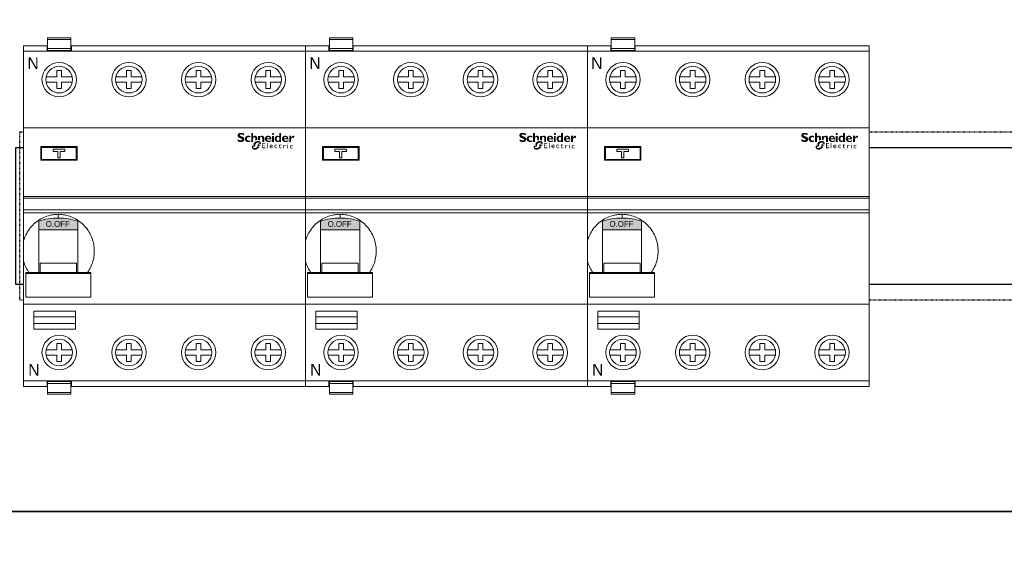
# Model space of a CAD drawing. Header units: millimetres. Extents: x 53896 to 55996, y -16755 to -13785.
# Tile 6 of 24: x 54168 to 54420, y -15152 to -15014. Entities that reach past the tile are written whole.
import ezdxf
from ezdxf.enums import TextEntityAlignment as Align

# ---------------------------------------------------------------- set-up
doc = ezdxf.new("R2010")
doc.units = ezdxf.units.MM
doc.header["$MEASUREMENT"] = 0
doc.linetypes.add('POINTILLE', pattern=[0.2, 0.06, -0.14])
doc.layers.add('2DE_OBJ_Schneider-Apparatus', color=7, linetype='Continuous', lineweight=18)
doc.layers.add('2DE_OBJ_Schneider-Logo', color=112, linetype='Continuous', lineweight=0)
for name, color, linetype in [('CP_WIPEOUT', 254, 'Continuous'), ('LAYER1', 7, 'Continuous'), ('LAYER13', 7, 'Continuous'), ('LAYER19', 7, 'Continuous')]:
    doc.layers.add(name, color=color, linetype=linetype)
doc.styles.add('CP_ATTR', font='arial.ttf')

# ---------------------------------------------------------------- blocks, each defined once
blk = doc.blocks.new('__EDIGRA2__3466_G')
at = {"layer": 'LAYER13', "color": 7, "linetype": 'POINTILLE'}
blk.add_lwpolyline([(15, 0), (485, 0), (485, -150), (15, -150)], close=True, dxfattribs=at)
at = {"layer": 'LAYER13', "color": 7}
blk.add_lwpolyline([(35, -57), (467, -57), (467, -92), (35, -92)], close=True, dxfattribs=at)
at = {"layer": 'LAYER19', "color": 7}
blk.add_lwpolyline([(0, 0), (500, 0), (500, -150), (0, -150)], close=True, dxfattribs=at)
at = {"layer": 'LAYER19', "color": 253, "linetype": 'POINTILLE'}
blk.add_lwpolyline([(36, -53), (468, -53), (468, -96), (36, -96)], close=True, dxfattribs=at)
blk = doc.blocks.new('__EDIGRA2__3468_G')
at = {"layer": 'LAYER13', "color": 7, "linetype": 'POINTILLE'}
blk.add_lwpolyline([(15, 0), (485, 0), (485, -150), (15, -150)], close=True, dxfattribs=at)
at = {"layer": 'LAYER19', "color": 7}
blk.add_lwpolyline([(0, 0), (500, 0), (500, -150), (0, -150)], close=True, dxfattribs=at)
blk = doc.blocks.new('Logo Schneider_2009')
for points in [[(1.62, 8.12), (1.87, 8.01), (2.17, 7.9), (2.51, 7.77), (2.73, 7.68), (2.98, 7.54), (3.16, 7.4), (3.26, 7.26), (3.3, 7.1), (3.29, 7.04), (3.24, 6.86), (3.13, 6.73), (2.95, 6.63), (2.72, 6.57), (2.41, 6.55), (2.37, 6.55), (2.18, 6.56), (1.97, 6.59), (1.76, 6.64), (1.55, 6.71), (1.32, 6.79), (1.09, 6.9), (0.85, 7.02), (0.61, 7.16), (0.36, 7.32), (0.36, 6.02), (0.45, 5.97), (0.69, 5.86), (0.93, 5.76), (1.16, 5.67), (1.4, 5.6), (1.63, 5.54), (1.86, 5.49), (2.08, 5.46), (2.31, 5.44), (2.53, 5.43), (2.63, 5.43), (2.89, 5.45), (3.15, 5.48), (3.38, 5.53), (3.61, 5.6), (3.82, 5.69), (4.02, 5.8), (4.2, 5.92), (4.3, 6), (4.47, 6.17), (4.6, 6.35), (4.71, 6.55), (4.79, 6.77), (4.83, 7.01), (4.85, 7.26), (4.84, 7.35), (4.82, 7.58), (4.76, 7.8), (4.68, 8.01), (4.56, 8.2), (4.42, 8.38), (4.25, 8.55), (4.04, 8.71), (3.98, 8.75), (3.84, 8.82), (3.67, 8.9), (3.45, 9), (3.2, 9.11), (2.9, 9.23), (2.57, 9.36), (2.35, 9.45), (2.1, 9.58), (1.91, 9.72), (1.8, 9.86), (1.77, 10.01), (1.77, 10.04), (1.82, 10.21), (1.93, 10.33), (2.11, 10.42), (2.36, 10.48), (2.67, 10.5), (2.7, 10.49), (2.88, 10.49), (3.07, 10.46), (3.28, 10.42), (3.51, 10.36), (3.75, 10.28), (4.01, 10.19), (4.28, 10.09), (4.57, 9.97), (4.57, 11.12), (4.4, 11.19), (4.16, 11.29), (3.91, 11.37), (3.67, 11.44), (3.44, 11.5), (3.2, 11.54), (2.97, 11.57), (2.75, 11.59), (2.53, 11.59), (2.44, 11.59), (2.17, 11.58), (1.91, 11.55), (1.67, 11.5), (1.45, 11.43), (1.24, 11.35), (1.05, 11.24), (0.87, 11.12), (0.83, 11.1), (0.65, 10.93), (0.5, 10.75), (0.39, 10.56), (0.3, 10.34), (0.25, 10.11), (0.24, 9.87), (0.24, 9.79), (0.26, 9.55), (0.32, 9.32), (0.4, 9.11), (0.51, 8.91), (0.65, 8.73), (0.82, 8.57), (1.02, 8.42), (1.09, 8.37), (1.22, 8.3), (1.4, 8.22)], [(8.85, 6.63), (8.6, 6.54), (8.33, 6.46), (8.09, 6.4), (7.89, 6.37), (7.71, 6.35), (7.69, 6.35), (7.44, 6.38), (7.21, 6.44), (7, 6.54), (6.83, 6.69), (6.68, 6.86), (6.58, 7.06), (6.51, 7.29), (6.49, 7.55), (6.51, 7.77), (6.55, 7.99), (6.63, 8.18), (6.73, 8.34), (6.87, 8.48), (7.04, 8.58), (7.25, 8.65), (7.48, 8.7), (7.75, 8.71), (7.86, 8.71), (8.1, 8.68), (8.33, 8.62), (8.56, 8.54), (8.79, 8.43), (8.79, 9.4), (8.62, 9.45), (8.38, 9.52), (8.13, 9.58), (7.9, 9.62), (7.66, 9.64), (7.44, 9.65), (7.28, 9.65), (7.03, 9.63), (6.79, 9.58), (6.56, 9.52), (6.34, 9.44), (6.14, 9.33), (5.95, 9.21), (5.77, 9.06), (5.73, 9.03), (5.57, 8.86), (5.43, 8.67), (5.32, 8.47), (5.23, 8.26), (5.17, 8.03), (5.13, 7.79), (5.12, 7.53), (5.12, 7.49), (5.14, 7.24), (5.18, 7), (5.25, 6.77), (5.34, 6.56), (5.46, 6.37), (5.6, 6.19), (5.77, 6.02), (5.89, 5.92), (6.07, 5.8), (6.27, 5.69), (6.48, 5.61), (6.71, 5.54), (6.95, 5.49), (7.2, 5.46), (7.47, 5.45), (7.65, 5.46), (7.87, 5.48), (8.1, 5.51), (8.34, 5.57), (8.59, 5.64), (8.85, 5.73)], [(12.28, 6.41), (12.16, 6.34), (12.16, 7.83), (12.14, 8.11), (12.08, 8.34), (11.98, 8.51), (11.84, 8.63), (11.65, 8.7), (11.51, 8.71), (11.33, 8.68), (11.14, 8.6), (10.96, 8.46), (10.77, 8.26), (10.65, 8.1), (10.65, 5.51), (9.38, 5.51), (9.38, 11.52), (10.65, 11.52), (10.65, 8.99), (10.67, 8.99), (10.84, 9.18), (11.03, 9.34), (11.22, 9.47), (11.43, 9.56), (11.65, 9.62), (11.87, 9.65), (11.95, 9.65), (12.21, 9.64), (12.45, 9.59), (12.66, 9.5), (12.86, 9.39), (12.97, 9.3), (13.12, 9.13), (13.24, 8.95), (13.34, 8.74), (13.4, 8.51), (13.43, 8.26), (13.43, 8.1), (13.43, 6.86), (13.26, 6.83), (13.14, 6.79), (13.01, 6.75), (12.89, 6.71), (12.77, 6.66), (12.64, 6.6), (12.52, 6.54), (12.4, 6.48)], [(14.3, 6.84), (14.15, 6.86), (14.04, 6.86), (14.04, 9.57), (15.32, 9.57), (15.32, 9), (15.5, 9.19), (15.69, 9.35), (15.89, 9.47), (16.1, 9.56), (16.32, 9.62), (16.55, 9.65), (16.63, 9.65), (16.89, 9.64), (17.13, 9.58), (17.34, 9.5), (17.54, 9.38), (17.61, 9.32), (17.77, 9.16), (17.9, 8.99), (18, 8.78), (18.07, 8.56), (18.11, 8.31), (18.12, 8.1), (18.12, 5.51), (16.85, 5.51), (16.85, 8), (16.82, 8.28), (16.76, 8.49), (16.64, 8.65), (16.49, 8.76), (16.28, 8.8), (16.2, 8.81), (16.02, 8.78), (15.84, 8.7), (15.66, 8.55), (15.48, 8.36), (15.32, 8.14), (15.32, 6.4), (15.28, 6.44), (15.18, 6.52), (15.07, 6.59), (14.96, 6.65), (14.84, 6.71), (14.71, 6.75), (14.58, 6.79), (14.44, 6.82)], [(36.55, 8.09), (36.69, 8.25), (36.84, 8.36), (37, 8.43), (37.16, 8.46), (37.24, 8.45), (37.44, 8.4), (37.67, 8.31), (37.93, 8.16), (38.28, 9.3), (38.07, 9.44), (37.83, 9.56), (37.62, 9.63), (37.44, 9.65), (37.41, 9.65), (37.23, 9.63), (37.06, 9.57), (36.89, 9.47), (36.73, 9.33), (36.57, 9.16), (36.42, 8.95), (36.28, 8.7), (36.14, 8.42), (36.12, 8.42), (36.12, 9.59), (34.85, 9.59), (34.85, 5.53), (36.12, 5.53), (36.12, 7.28), (36.14, 7.33), (36.27, 7.63), (36.41, 7.88)], [(17.35, 4.39), (18.84, 4.39), (18.84, 4.85), (16.85, 4.85), (16.85, 1.32), (18.88, 1.32), (18.88, 1.79), (17.35, 1.79), (17.35, 2.89), (18.79, 2.89), (18.79, 3.33), (17.35, 3.33)], [(20.41, 4.85), (19.96, 4.85), (19.96, 1.32), (20.41, 1.32)], [(26.21, 3.69), (26.05, 3.7), (25.97, 3.7), (25.79, 3.68), (25.62, 3.63), (25.47, 3.57), (25.34, 3.48), (25.22, 3.36), (25.15, 3.27), (25.06, 3.13), (25, 2.98), (24.95, 2.82), (24.92, 2.64), (24.91, 2.45), (24.92, 2.37), (24.94, 2.19), (24.98, 2.02), (25.04, 1.87), (25.13, 1.73), (25.24, 1.6), (25.29, 1.56), (25.42, 1.46), (25.57, 1.38), (25.72, 1.32), (25.9, 1.29), (26.08, 1.28), (26.1, 1.28), (26.29, 1.29), (26.46, 1.32), (26.62, 1.36), (26.77, 1.42), (26.77, 1.87), (26.65, 1.82), (26.48, 1.76), (26.31, 1.73), (26.16, 1.72), (25.99, 1.73), (25.83, 1.76), (25.69, 1.82), (25.58, 1.9), (25.49, 2.01), (25.43, 2.14), (25.39, 2.3), (25.38, 2.48), (25.38, 2.61), (25.42, 2.78), (25.48, 2.94), (25.57, 3.07), (25.61, 3.11), (25.75, 3.2), (25.9, 3.26), (26.08, 3.28), (26.09, 3.28), (26.24, 3.26), (26.39, 3.22), (26.56, 3.14), (26.73, 3.04), (26.73, 3.53), (26.72, 3.53), (26.54, 3.61), (26.37, 3.66)], [(29.47, 3.65), (28.74, 3.65), (28.74, 4.14), (27.88, 3.29), (27.88, 3.24), (28.27, 3.24), (28.27, 2.01), (28.28, 1.89), (28.31, 1.73), (28.36, 1.59), (28.45, 1.48), (28.55, 1.39), (28.69, 1.33), (28.85, 1.29), (29.03, 1.28), (29.09, 1.28), (29.25, 1.31), (29.42, 1.36), (29.59, 1.44), (29.59, 1.87), (29.55, 1.85), (29.38, 1.77), (29.22, 1.72), (29.06, 1.7), (28.98, 1.71), (28.84, 1.77), (28.76, 1.88), (28.74, 2.05), (28.74, 3.24), (29.47, 3.24)], [(32.08, 3.51), (31.94, 3.53), (31.87, 3.52), (31.75, 3.48), (31.63, 3.4), (31.51, 3.29), (31.38, 3.13), (31.26, 2.94), (31.26, 3.47), (30.8, 3.47), (30.8, 1.15), (31.26, 1.15), (31.26, 2.36), (31.26, 2.41), (31.29, 2.58), (31.34, 2.74), (31.43, 2.88), (31.52, 2.97), (31.66, 3.05), (31.82, 3.08), (31.94, 3.06), (32.09, 2.99), (32.25, 2.86), (32.49, 3.26), (32.39, 3.35), (32.23, 3.45)], [(35.5, 3.1), (35.42, 2.96), (35.35, 2.81), (35.31, 2.65), (35.28, 2.47), (35.27, 2.28), (35.27, 2.2), (35.29, 2.02), (35.33, 1.85), (35.4, 1.7), (35.48, 1.56), (35.59, 1.43), (35.64, 1.38), (35.78, 1.28), (35.92, 1.21), (36.08, 1.15), (36.25, 1.12), (36.44, 1.11), (36.45, 1.11), (36.64, 1.12), (36.82, 1.15), (36.98, 1.19), (37.13, 1.25), (37.13, 1.7), (37.01, 1.65), (36.83, 1.59), (36.67, 1.56), (36.52, 1.55), (36.34, 1.56), (36.18, 1.59), (36.05, 1.65), (35.93, 1.73), (35.85, 1.84), (35.78, 1.97), (35.75, 2.13), (35.73, 2.31), (35.74, 2.44), (35.78, 2.61), (35.84, 2.77), (35.93, 2.9), (35.97, 2.93), (36.1, 3.03), (36.26, 3.09), (36.44, 3.11), (36.44, 3.11), (36.59, 3.09), (36.75, 3.05), (36.91, 2.97), (37.08, 2.87), (37.08, 3.36), (37.08, 3.36), (36.9, 3.44), (36.73, 3.49), (36.57, 3.52), (36.41, 3.53), (36.33, 3.53), (36.14, 3.51), (35.98, 3.46), (35.83, 3.4), (35.7, 3.3), (35.58, 3.19)]]:
    blk.add_hatch(color=112).paths.add_polyline_path(points)
h = blk.add_hatch(color=112)
h.paths.add_polyline_path([(21.06, 9.64), (20.8, 9.65), (20.77, 9.65), (20.51, 9.64), (20.27, 9.6), (20.04, 9.55), (19.82, 9.47), (19.61, 9.36), (19.42, 9.23), (19.24, 9.08), (19.22, 9.06), (19.06, 8.89), (18.92, 8.7), (18.81, 8.49), (18.73, 8.28), (18.67, 8.05), (18.63, 7.81), (18.61, 7.56), (18.61, 7.53), (18.63, 7.28), (18.66, 7.03), (18.73, 6.81), (18.81, 6.59), (18.93, 6.4), (19.07, 6.21), (19.23, 6.04), (19.26, 6.02), (19.44, 5.88), (19.62, 5.76), (19.83, 5.66), (20.05, 5.58), (20.28, 5.52), (20.52, 5.48), (20.78, 5.45), (20.96, 5.45), (21.23, 5.46), (21.49, 5.48), (21.73, 5.53), (21.97, 5.58), (22.19, 5.66), (22.4, 5.75), (22.6, 5.86), (22.79, 5.98), (22.79, 6.77), (22.55, 6.61), (22.32, 6.48), (22.1, 6.38), (21.88, 6.29), (21.66, 6.24), (21.45, 6.21), (21.28, 6.2), (21.01, 6.21), (20.77, 6.25), (20.56, 6.32), (20.38, 6.43), (20.23, 6.55), (20.12, 6.71), (20.03, 6.89), (19.97, 7.11), (19.94, 7.34), (22.85, 7.34), (22.85, 7.61), (22.83, 7.86), (22.79, 8.1), (22.73, 8.32), (22.64, 8.53), (22.53, 8.73), (22.4, 8.91), (22.3, 9.02), (22.12, 9.19), (21.93, 9.33), (21.73, 9.44), (21.52, 9.53), (21.29, 9.6)])
h.paths.add_polyline_path([(21.08, 8.87), (21.28, 8.8), (21.45, 8.69), (21.58, 8.53), (21.67, 8.33), (21.72, 8.09), (21.73, 8), (19.97, 8), (20.01, 8.26), (20.09, 8.47), (20.2, 8.64), (20.36, 8.77), (20.55, 8.85), (20.81, 8.89)], flags=16)
h = blk.add_hatch(color=112)
h.paths.add_polyline_path([(23.78, 11.44), (23.57, 11.28), (23.57, 11.28), (23.4, 11.07), (23.29, 10.86), (23.26, 10.65), (23.27, 10.52), (23.35, 10.33), (23.51, 10.22), (23.75, 10.18), (23.77, 10.18), (23.98, 10.22), (24.19, 10.33), (24.4, 10.5), (24.57, 10.69), (24.67, 10.9), (24.71, 11.11), (24.7, 11.24), (24.62, 11.43), (24.46, 11.54), (24.22, 11.58), (24.21, 11.58), (23.99, 11.54)])
h.paths.add_polyline_path([(24.61, 9.57), (23.34, 9.57), (23.34, 5.51), (24.61, 5.51)])
h = blk.add_hatch(color=112)
h.paths.add_polyline_path([(28.16, 9.4), (27.93, 9.5), (27.69, 9.57), (27.46, 9.62), (27.22, 9.65), (27.1, 9.65), (26.85, 9.64), (26.61, 9.6), (26.38, 9.53), (26.17, 9.44), (25.97, 9.32), (25.79, 9.18), (25.69, 9.08), (25.55, 8.91), (25.42, 8.71), (25.32, 8.51), (25.24, 8.29), (25.19, 8.05), (25.15, 7.81), (25.14, 7.55), (25.15, 7.29), (25.19, 7.05), (25.25, 6.82), (25.33, 6.6), (25.43, 6.39), (25.56, 6.2), (25.69, 6.04), (25.86, 5.87), (26.05, 5.72), (26.25, 5.61), (26.46, 5.52), (26.69, 5.46), (26.93, 5.43), (27.04, 5.43), (27.29, 5.45), (27.52, 5.49), (27.74, 5.57), (27.95, 5.69), (28.15, 5.83), (28.16, 5.84), (28.16, 5.51), (29.44, 5.51), (29.44, 11.52), (28.16, 11.52)])
h.paths.add_polyline_path([(28.16, 8.58), (28.16, 6.63), (27.95, 6.47), (27.73, 6.36), (27.52, 6.3), (27.42, 6.3), (27.19, 6.31), (27, 6.37), (26.83, 6.46), (26.69, 6.59), (26.58, 6.76), (26.51, 6.96), (26.46, 7.2), (26.43, 7.52), (26.45, 7.81), (26.49, 8.06), (26.56, 8.28), (26.66, 8.45), (26.79, 8.59), (26.95, 8.7), (27.13, 8.77), (27.35, 8.8), (27.46, 8.81), (27.69, 8.78), (27.91, 8.71)], flags=16)
h = blk.add_hatch(color=112)
h.paths.add_polyline_path([(32.44, 9.64), (32.19, 9.65), (32.16, 9.65), (31.9, 9.64), (31.65, 9.6), (31.42, 9.55), (31.2, 9.47), (31, 9.36), (30.81, 9.23), (30.63, 9.08), (30.61, 9.06), (30.45, 8.89), (30.31, 8.7), (30.2, 8.49), (30.11, 8.28), (30.05, 8.05), (30.01, 7.81), (30, 7.56), (30, 7.53), (30.01, 7.28), (30.05, 7.03), (30.11, 6.81), (30.2, 6.59), (30.32, 6.4), (30.45, 6.21), (30.62, 6.04), (30.64, 6.02), (30.82, 5.88), (31.01, 5.76), (31.21, 5.66), (31.43, 5.58), (31.66, 5.52), (31.91, 5.48), (32.17, 5.45), (32.35, 5.45), (32.62, 5.46), (32.88, 5.48), (33.12, 5.53), (33.35, 5.58), (33.58, 5.66), (33.79, 5.75), (33.98, 5.86), (34.18, 5.98), (34.18, 6.77), (33.94, 6.61), (33.71, 6.48), (33.49, 6.38), (33.26, 6.29), (33.05, 6.24), (32.83, 6.21), (32.67, 6.2), (32.4, 6.21), (32.16, 6.25), (31.95, 6.32), (31.77, 6.43), (31.62, 6.55), (31.5, 6.71), (31.41, 6.89), (31.36, 7.11), (31.33, 7.34), (34.23, 7.34), (34.24, 7.61), (34.22, 7.86), (34.18, 8.1), (34.11, 8.32), (34.03, 8.53), (33.92, 8.73), (33.79, 8.91), (33.69, 9.02), (33.51, 9.19), (33.32, 9.33), (33.12, 9.44), (32.91, 9.53), (32.68, 9.6)])
h.paths.add_polyline_path([(32.47, 8.87), (32.67, 8.8), (32.84, 8.69), (32.96, 8.53), (33.05, 8.33), (33.11, 8.09), (33.12, 8), (31.35, 8), (31.39, 8.26), (31.47, 8.47), (31.59, 8.64), (31.74, 8.77), (31.93, 8.85), (32.19, 8.89)], flags=16)
h = blk.add_hatch(color=112)
h.paths.add_polyline_path([(11.79, 5.39), (11.67, 5.31), (11.55, 5.21), (11.44, 5.12), (11.32, 5.01), (11.21, 4.9), (11.19, 4.88), (11.09, 4.78), (10.99, 4.68), (10.89, 4.58), (10.8, 4.47), (10.72, 4.36), (10.63, 4.25), (11.4, 4.25), (11.23, 3.74), (10.31, 3.74), (10.26, 3.63), (10.19, 3.51), (10.14, 3.4), (10.09, 3.26), (11.16, 3.26), (10.99, 2.76), (9.93, 2.76), (9.9, 2.61), (9.88, 2.47), (9.86, 2.33), (9.85, 2.19), (9.85, 2.1), (9.86, 1.95), (9.87, 1.8), (9.89, 1.66), (9.92, 1.52), (9.96, 1.39), (10.01, 1.27), (10.07, 1.15), (10.14, 1.04), (10.22, 0.93), (10.3, 0.83), (10.34, 0.8), (10.43, 0.71), (10.53, 0.64), (10.64, 0.56), (10.75, 0.5), (10.87, 0.45), (11, 0.41), (11.13, 0.37), (11.27, 0.34), (11.42, 0.33), (11.57, 0.32), (11.68, 0.31), (11.81, 0.32), (11.94, 0.32), (12.06, 0.34), (12.19, 0.35), (12.32, 0.37), (12.44, 0.4), (12.57, 0.43), (12.69, 0.47), (12.82, 0.51), (12.94, 0.56), (13.06, 0.61), (13.18, 0.66), (13.31, 0.72), (13.43, 0.79), (13.55, 0.86), (13.67, 0.94), (13.79, 1.02), (13.91, 1.1), (14.02, 1.19), (14.14, 1.29), (14.26, 1.39), (14.37, 1.49), (14.47, 1.58), (14.57, 1.68), (14.67, 1.78), (14.77, 1.89), (14.86, 2), (14.95, 2.1), (15.04, 2.21), (15.11, 2.32), (14.12, 2.32), (14.27, 2.82), (15.42, 2.82), (15.48, 2.94), (15.54, 3.07), (15.6, 3.2), (15.63, 3.3), (14.38, 3.3), (14.44, 3.51), (14.52, 3.8), (15.78, 3.8), (15.79, 3.83), (15.81, 3.97), (15.83, 4.11), (15.84, 4.25), (15.85, 4.38), (15.85, 4.4), (15.84, 4.55), (15.83, 4.7), (15.8, 4.84), (15.77, 4.97), (15.73, 5.1), (15.68, 5.22), (15.61, 5.34), (15.54, 5.45), (15.46, 5.55), (15.37, 5.65), (15.28, 5.74), (15.18, 5.82), (15.07, 5.89), (14.96, 5.95), (14.84, 6.01), (14.71, 6.05), (14.58, 6.09), (14.44, 6.12), (14.3, 6.14), (14.15, 6.15), (14, 6.16), (13.89, 6.16), (13.76, 6.15), (13.64, 6.14), (13.51, 6.12), (13.38, 6.1), (13.25, 6.08), (13.13, 6.05), (13, 6.01), (12.88, 5.97), (12.76, 5.93), (12.63, 5.88), (12.51, 5.82), (12.39, 5.76), (12.27, 5.7), (12.15, 5.63), (12.03, 5.56), (11.91, 5.48)])
h.paths.add_polyline_path([(12.61, 4.51), (12.73, 4.62), (12.86, 4.71), (12.97, 4.79), (13.09, 4.85), (13.22, 4.9), (13.35, 4.93), (13.48, 4.96), (13.63, 4.98), (13.77, 4.98), (15.01, 4.98), (14.85, 4.25), (14.1, 4.25), (14, 4.23), (13.93, 4.14), (13.77, 3.51), (13.52, 2.59), (13.48, 2.46), (13.43, 2.34), (13.36, 2.22), (13.28, 2.12), (13.19, 2.01), (13.08, 1.92), (12.98, 1.84), (12.87, 1.76), (12.75, 1.69), (12.62, 1.64), (12.5, 1.59), (12.37, 1.55), (12.23, 1.52), (12.09, 1.5), (11.93, 1.49), (10.68, 1.49), (10.88, 2.29), (11.66, 2.29), (11.79, 2.33), (11.85, 2.38), (11.91, 2.47), (12.14, 3.51), (12.22, 3.83), (12.25, 3.93), (12.3, 4.06), (12.36, 4.18), (12.43, 4.29), (12.52, 4.41)], flags=16)
h = blk.add_hatch(color=112)
h.paths.add_polyline_path([(22.74, 3.7), (22.56, 3.69), (22.39, 3.65), (22.24, 3.59), (22.1, 3.5), (21.98, 3.39), (21.97, 3.38), (21.86, 3.25), (21.78, 3.11), (21.72, 2.96), (21.68, 2.79), (21.66, 2.61), (21.66, 2.52), (21.67, 2.34), (21.7, 2.17), (21.75, 2.01), (21.82, 1.86), (21.91, 1.71), (21.97, 1.65), (22.08, 1.52), (22.21, 1.43), (22.36, 1.35), (22.52, 1.31), (22.7, 1.28), (22.78, 1.28), (22.96, 1.29), (23.13, 1.31), (23.29, 1.36), (23.45, 1.42), (23.61, 1.5), (23.71, 1.56), (23.71, 2), (23.54, 1.9), (23.38, 1.82), (23.21, 1.76), (23.06, 1.73), (22.9, 1.72), (22.72, 1.73), (22.57, 1.77), (22.44, 1.84), (22.33, 1.93), (22.24, 2.05), (22.17, 2.2), (22.13, 2.37), (22.12, 2.42), (23.75, 2.42), (23.75, 2.63), (23.72, 2.82), (23.69, 2.99), (23.64, 3.14), (23.57, 3.28), (23.49, 3.39), (23.4, 3.49), (23.29, 3.57), (23.16, 3.63), (23.03, 3.67), (22.87, 3.7)])
h.paths.add_polyline_path([(22.75, 3.31), (22.92, 3.29), (23.06, 3.23), (23.16, 3.14), (23.23, 3.01), (23.28, 2.85), (23.29, 2.73), (22.12, 2.73), (22.17, 2.91), (22.24, 3.06), (22.34, 3.17), (22.46, 3.25), (22.61, 3.29)], flags=16)
h = blk.add_hatch(color=112)
h.paths.add_polyline_path([(34.08, 4.39), (33.96, 4.43), (33.79, 4.38), (33.69, 4.3), (33.61, 4.17), (33.62, 4.02), (33.67, 3.95), (33.78, 3.9), (33.94, 3.97), (34.05, 4.04), (34.13, 4.17), (34.13, 4.32)])
h.paths.add_polyline_path([(34.1, 3.47), (33.65, 3.47), (33.65, 1.15), (34.1, 1.15)])
blk = doc.blocks.new('Schneider Electric-logo')
at = {"color": 3, "xscale": 45.60207954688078, "yscale": 45.60207954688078, "zscale": 45.60207954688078}
blk.add_blockref('Logo Schneider_2009', (2560, 1257), dxfattribs=at)
blk = doc.blocks.new('SE_logo')
at = {"xscale": 0.2, "yscale": 0.2, "zscale": 0.2}
blk.add_blockref('Schneider Electric-logo', (-516.3, -249.2), dxfattribs=at)
blk = doc.blocks.new('2d_roz_iid_4p_se4_5zcjj1a')
blk.add_wipeout([(0, 0), (3.05, 0), (3.05, 1), (6.05, 1), (6.05, 0), (36, 0), (36, -43.5), (6.05, -43.5), (6.05, -44.5), (3.05, -44.5), (3.05, -43.5), (0, -43.5)]).dxf.layer = 'CP_WIPEOUT'
at = {"lineweight": 0}
h = blk.add_hatch(color=112, dxfattribs=at)
h.dxf.hatch_style = 1
edge = h.paths.add_edge_path()
edge.add_line((1.93, -22.39), (1.92, -23.51))
edge.add_line((1.92, -23.51), (6.92, -23.51))
edge.add_line((6.93, -23.51), (6.93, -22.39))
edge.add_ellipse((4.42, -25.29), major_axis=(5.33, 0.01), ratio=0.616685, start_angle=61.9633, end_angle=89.8826)
edge.add_ellipse((4.42, -25.29), major_axis=(5.32, 0.01), ratio=0.617268, start_angle=89.8806, end_angle=117.975)
for p, q in [((0, -43.5), (0, 0)), ((0, 0), (3.05, 0)), ((3, 0), (3, -0.7)), ((3.05, 1), (3.05, -0.7)), ((6.05, 1), (3.05, 1)), ((6.05, 0.8), (3.05, 0.8)), ((6.05, 1), (6.05, -0.7)), ((36, 0), (6.05, 0)), ((6.1, 0), (6.1, -0.7)), ((36, -43.5), (36, 0)), ((0, -0.7), (36, -0.7)), ((6.05, -0.35), (3.05, -0.35)), ((6.05, -0.6), (3.05, -0.6)), ((4.85, -3.17), (4.25, -3.17)), ((4.25, -3.17), (4.25, -3.97)), ((4.85, -3.97), (4.85, -3.17)), ((13.75, -3.17), (13.15, -3.17)), ((13.15, -3.17), (13.15, -3.97)), ((13.75, -3.97), (13.75, -3.17)), ((22.65, -3.17), (22.05, -3.17)), ((22.05, -3.17), (22.05, -3.97)), ((22.65, -3.97), (22.65, -3.17)), ((31.55, -3.17), (30.95, -3.17)), ((30.95, -3.17), (30.95, -3.97)), ((31.55, -3.97), (31.55, -3.17)), ((2.89, -3.97), (4.25, -3.97)), ((2.89, -4.67), (4.25, -4.67)), ((4.25, -4.67), (4.25, -5.47)), ((6.21, -3.97), (4.85, -3.97)), ((4.85, -5.47), (4.85, -4.67)), ((6.21, -4.67), (4.85, -4.67)), ((11.79, -3.97), (13.15, -3.97)), ((11.79, -4.67), (13.15, -4.67)), ((13.15, -4.67), (13.15, -5.47)), ((15.11, -3.97), (13.75, -3.97)), ((13.75, -5.47), (13.75, -4.67)), ((15.11, -4.67), (13.75, -4.67)), ((20.69, -3.97), (22.05, -3.97)), ((20.69, -4.67), (22.05, -4.67)), ((22.05, -4.67), (22.05, -5.47)), ((24.01, -3.97), (22.65, -3.97)), ((22.65, -5.47), (22.65, -4.67)), ((24.01, -4.67), (22.65, -4.67)), ((29.59, -3.97), (30.95, -3.97)), ((29.59, -4.67), (30.95, -4.67)), ((30.95, -4.67), (30.95, -5.47)), ((32.91, -3.97), (31.55, -3.97)), ((31.55, -5.47), (31.55, -4.67)), ((32.91, -4.67), (31.55, -4.67)), ((4.25, -5.47), (4.85, -5.47)), ((13.15, -5.47), (13.75, -5.47)), ((22.05, -5.47), (22.65, -5.47)), ((30.95, -5.47), (31.55, -5.47)), ((0, -10.5), (36, -10.5)), ((2.19, -12.88), (2.3, -12.99)), ((2.19, -12.88), (6.84, -12.88)), ((2.19, -14.63), (2.19, -12.88)), ((2.3, -14.52), (2.3, -12.99)), ((5.26, -13.2), (3.76, -13.2)), ((3.76, -13.5), (3.76, -13.2)), ((4.36, -13.5), (3.76, -13.5)), ((4.36, -14.3), (4.36, -13.5)), ((4.66, -14.3), (4.66, -13.5)), ((5.26, -13.5), (4.66, -13.5)), ((5.26, -13.5), (5.26, -13.2)), ((6.73, -12.99), (6.84, -12.88)), ((6.73, -14.52), (6.73, -12.99)), ((6.84, -14.63), (6.84, -12.88)), ((2.19, -14.63), (2.3, -14.52)), ((2.19, -14.63), (6.84, -14.63)), ((4.66, -14.3), (4.36, -14.3)), ((6.73, -14.52), (6.84, -14.63)), ((36, -19.25), (0, -19.25)), ((36, -19.45), (0, -19.45)), ((0, -20.94), (36, -20.94)), ((0, -21.35), (36, -21.35)), ((1.93, -22.39), (1.93, -28.94)), ((4.43, -22.01), (4.43, -21.53)), ((6.93, -22.39), (6.93, -28.94)), ((1.93, -23.51), (6.93, -23.51)), ((2.1, -27.77), (6.75, -27.77)), ((2.1, -27.77), (2.1, -28.94)), ((6.75, -27.77), (6.75, -28.94)), ((8.57, -28.94), (0.28, -28.94)), ((0.28, -32.11), (0.28, -28.94)), ((0.28, -29.1), (8.57, -29.1)), ((8.57, -32.11), (8.57, -28.94)), ((8.57, -32.11), (0.28, -32.11)), ((0, -33), (36, -33)), ((1.32, -36.2), (1.32, -33.9)), ((1.32, -33.9), (6.62, -33.9)), ((6.62, -36.2), (6.62, -33.9)), ((1.32, -34.62), (6.62, -34.62)), ((1.32, -35.47), (6.62, -35.47)), ((1.32, -36.2), (6.62, -36.2)), ((2.89, -38.82), (4.25, -38.82)), ((4.85, -38.03), (4.25, -38.03)), ((4.25, -38.03), (4.25, -38.82)), ((4.85, -38.82), (4.85, -38.03)), ((6.21, -38.82), (4.85, -38.82)), ((11.79, -38.82), (13.15, -38.82)), ((13.75, -38.03), (13.15, -38.03)), ((13.15, -38.03), (13.15, -38.82)), ((13.75, -38.82), (13.75, -38.03)), ((15.11, -38.82), (13.75, -38.82)), ((20.69, -38.82), (22.05, -38.82)), ((22.65, -38.03), (22.05, -38.03)), ((22.05, -38.03), (22.05, -38.82)), ((22.65, -38.82), (22.65, -38.03)), ((24.01, -38.82), (22.65, -38.82)), ((29.59, -38.82), (30.95, -38.82)), ((31.55, -38.03), (30.95, -38.03)), ((30.95, -38.03), (30.95, -38.82)), ((31.55, -38.82), (31.55, -38.03)), ((32.91, -38.82), (31.55, -38.82)), ((2.89, -39.53), (4.25, -39.53)), ((4.25, -39.53), (4.25, -40.32)), ((4.85, -40.32), (4.85, -39.53)), ((6.21, -39.53), (4.85, -39.53)), ((11.79, -39.53), (13.15, -39.53)), ((13.15, -39.53), (13.15, -40.32)), ((13.75, -40.32), (13.75, -39.53)), ((15.11, -39.53), (13.75, -39.53)), ((20.69, -39.53), (22.05, -39.53)), ((22.05, -39.53), (22.05, -40.32)), ((22.65, -40.32), (22.65, -39.53)), ((24.01, -39.53), (22.65, -39.53)), ((29.59, -39.53), (30.95, -39.53)), ((30.95, -39.53), (30.95, -40.32)), ((31.55, -40.32), (31.55, -39.53)), ((32.91, -39.53), (31.55, -39.53)), ((4.25, -40.32), (4.85, -40.32)), ((13.15, -40.32), (13.75, -40.32)), ((22.05, -40.32), (22.65, -40.32)), ((30.95, -40.32), (31.55, -40.32)), ((0, -42.8), (36, -42.8)), ((0, -43.5), (3.05, -43.5)), ((3, -42.8), (3, -43.5)), ((3.05, -44.5), (3.05, -42.8)), ((6.05, -42.9), (3.05, -42.9)), ((6.05, -43.15), (3.05, -43.15)), ((6.05, -44.5), (6.05, -42.8)), ((6.05, -43.5), (36, -43.5)), ((6.1, -42.8), (6.1, -43.5)), ((6.05, -44.3), (3.05, -44.3)), ((6.05, -44.5), (3.05, -44.5))]:
    blk.add_line(p, q, dxfattribs=at)
for points in [[(2.3, -12.99), (6.73, -12.99)], [(2.3, -14.52), (6.73, -14.52)]]:
    blk.add_lwpolyline(points, dxfattribs=at)
for centre, radius in [((4.55, -4.33), 2.2), ((13.45, -4.33), 2.2), ((22.35, -4.33), 2.2), ((31.25, -4.33), 2.2), ((4.55, -4.33), 1.7), ((13.45, -4.33), 1.7), ((22.35, -4.33), 1.7), ((31.25, -4.33), 1.7), ((4.55, -39.18), 2.2), ((4.55, -39.18), 1.7), ((13.45, -39.18), 2.2), ((13.45, -39.18), 1.7), ((22.35, -39.18), 2.2), ((22.35, -39.18), 1.7), ((31.25, -39.18), 2.2), ((31.25, -39.18), 1.7)]:
    blk.add_circle(centre, radius, dxfattribs=at)
for start_param, end_param in [(1.570796, 2.060485), (1.084002, 1.570796)]:
    blk.add_ellipse((4.43, -25.3), major_axis=(5.33, 0), ratio=0.617793, start_param=start_param, end_param=end_param, dxfattribs=at)
for points, knots in [([(0, -24.93), (0.08, -24.66), (0.28, -24.13), (0.73, -23.38), (1.31, -22.74), (1.99, -22.21), (2.75, -21.83), (3.57, -21.59), (4.14, -21.53), (4.43, -21.53)], [0.5895785, 0.5895785, 0.5895785, 0.5895785, 0.6470588, 0.7058824, 0.7647059, 0.8235294, 0.8823529, 0.9411765, 1, 1, 1, 1]), ([(8.17, -28.94), (8.32, -28.74), (8.59, -28.28), (8.89, -27.51), (9.04, -26.65), (9.04, -25.79), (8.89, -24.93), (8.58, -24.13), (8.12, -23.38), (7.55, -22.74), (6.86, -22.21), (6.1, -21.83), (5.28, -21.59), (4.71, -21.53), (4.43, -21.53)], [0.3024528, 0.3024528, 0.3024528, 0.3024528, 0.3529412, 0.4117647, 0.4705882, 0.5294118, 0.5882353, 0.6470588, 0.7058824, 0.7647059, 0.8235294, 0.8823529, 0.9411765, 1, 1, 1, 1]), ([(0.69, -28.95), (0.54, -28.75), (0.27, -28.28), (0.08, -27.79), (0, -27.51)], [0.3024528, 0.3024528, 0.3024528, 0.3024528, 0.3529412, 0.4114543, 0.4114543, 0.4114543, 0.4114543])]:
    blk.add_open_spline(points, degree=3, knots=knots, dxfattribs=at)
at = {"layer": '2DE_OBJ_Schneider-Logo', "lineweight": 0, "xscale": 0.020910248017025, "yscale": 0.020910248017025, "zscale": 0.020910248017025}
blk.add_blockref('SE_logo', (27.37, -13.38), dxfattribs=at)
at = {"linetype": 'Continuous', "lineweight": 0}
for p in [(0.49, -2.97), (0.59, -42.13)]:
    blk.add_text('N', height=1.5, dxfattribs=at).set_placement(p)
at = {"color": 114, "linetype": 'Continuous', "lineweight": 0}
blk.add_text('O.OFF', height=0.75, dxfattribs=at).set_placement((2.83, -23.13))
at = {"linetype": 'ByBlock', "style": 'CP_ATTR', "flags": 9}
blk.add_attdef('WEIGHT', text='', height=0.00025, dxfattribs=at).set_placement((0, -21.75), align=Align.MIDDLE_LEFT)
at = {"style": 'CP_ATTR', "flags": 9}
for tag in ['MARK3', 'FUNCTION', 'GROUP', 'NUMBER', 'OTHER', 'LINK', 'TEXT_01', 'IP', 'NUMBER_OF_POLES', 'POWER_LOSSES', 'POWER', 'VOLTAGE', 'CURRENT', 'CHARACTER', 'PRODUCER', 'ORDER-NO', 'PRODUCT-TYPE', 'MARK2', 'ARTICLE', 'NAME']:
    blk.add_attdef(tag, text='', height=0.00025, dxfattribs=at).set_placement((0, -21.75), align=Align.MIDDLE_LEFT)

msp = doc.modelspace()

# ---------------------------------------------------------------- block references
at = {"layer": 'LAYER1'}
for name, p in [('__EDIGRA2__3466_G', (54132.14, -14990.12)), ('__EDIGRA2__3468_G', (54132.14, -15140.12))]:
    msp.add_blockref(name, p, dxfattribs=at)

# ---------------------------------------------------------------- next in the draw order: block references
at = {"layer": '2DE_OBJ_Schneider-Apparatus', "color": 3, "xscale": 2, "yscale": 2, "zscale": 2}
msp.add_blockref('2d_roz_iid_4p_se4_5zcjj1a', (54169.14, -15021.12), dxfattribs=at)

# ---------------------------------------------------------------- next in the draw order: block references
msp.add_blockref('2d_roz_iid_4p_se4_5zcjj1a', (54241.14, -15021.12), dxfattribs=at)

# ---------------------------------------------------------------- next in the draw order: block references
msp.add_blockref('2d_roz_iid_4p_se4_5zcjj1a', (54313.14, -15021.12), dxfattribs=at)

doc.saveas('drawing.dxf')
